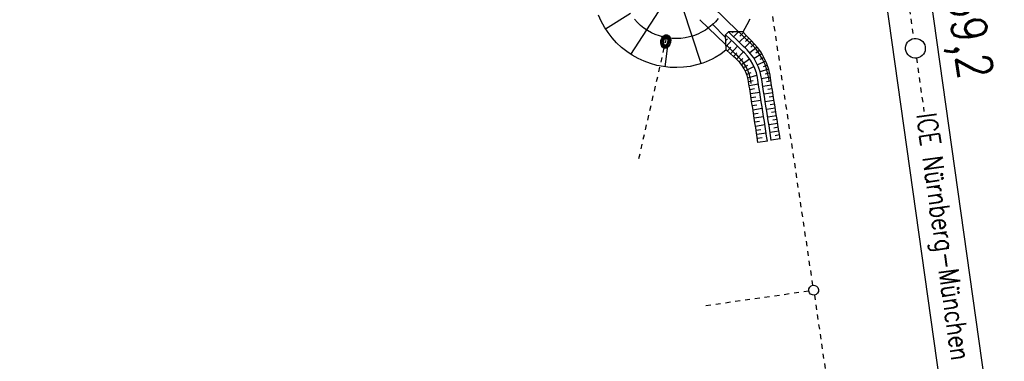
# Model space of a CAD drawing. Extents: x 446457 to 447032, y 444506 to 445688.
# Tile 33 of 43: x 446539 to 446639, y 445516 to 445551. Entities that reach past the tile are written whole.
import ezdxf

# ---------------------------------------------------------------- set-up
doc = ezdxf.new("R2010")
doc.units = 0
doc.header["$LTSCALE"] = 2
doc.header["$MEASUREMENT"] = 0
for name, pattern in [('ACAD_ISO03W100', [0.5, 0.25, -0.25]), ('ACAD_ISO10W100W', [0.5, 0.25, -0.25]), ('AUSGEZOGEN', [0]), ('STRICHLINIEX2', [0.5, 0.25, -0.25])]:
    doc.linetypes.add(name, pattern=pattern)
doc.layers.get('0').update_dxf_attribs({"linetype": 'AUSGEZOGEN'})
for name, color, linetype in [('Bahnachse', 7, 'CONTINUOUS'), ('Dränagesystem_neu', 15, 'CONTINUOUS'), ('FBR', 8, 'CONTINUOUS'), ('Gleisachse', 7, 'CONTINUOUS'), ('RRB_41-203', 15, 'CONTINUOUS'), ('SCHRIFT', 7, 'AUSGEZOGEN')]:
    doc.layers.add(name, color=color, linetype=linetype)
doc.styles.add('ROMANS', font='romans.shx', dxfattribs={"width": 0.8})

# ---------------------------------------------------------------- blocks, each defined once
blk = doc.blocks.new('*X53')
at = {"color": 0, "linetype": 'ByBlock'}
for p, q in [((-684098, -732096), (-684318, -731876)), ((-684315, -731832), (-683977, -731495)), ((-684294, -732024), (-683962, -731692)), ((-684043, -731938), (-684273, -731708)), ((-684221, -732163), (-684068, -732010)), ((-683989, -731780), (-684176, -731593)), ((-684122, -732276), (-683913, -732067)), ((-683702, -732492), (-684098, -732096)), ((-684068, -732010), (-684008, -731950)), ((-683974, -732007), (-684043, -731938)), ((-683942, -731615), (-684041, -731516)), ((-684002, -732368), (-683782, -732148)), ((-683966, -731803), (-683989, -731780)), ((-683962, -731692), (-683909, -731639)), ((-683922, -731635), (-683942, -731615)), ((-683791, -731766), (-683922, -731635)), ((-683468, -732513), (-683918, -732063)), ((-683909, -731639), (-683742, -731472)), ((-683630, -731715), (-683870, -731475)), ((-683862, -732441), (-683624, -732203)), ((-683825, -731767), (-683742, -731684)), ((-683742, -731684), (-683559, -731501)), ((-683702, -732492), (-683424, -732215)), ((-683337, -731795), (-683651, -731481)), ((-683636, -731790), (-683576, -731730)), ((-683507, -731838), (-683630, -731715)), ((-683576, -731730), (-683402, -731556)), ((-683287, -732482), (-683554, -732215)), ((-683511, -732514), (-683171, -732174)), ((-683484, -731850), (-683409, -731776)), ((-683409, -731776), (-683267, -731633)), ((-683144, -732413), (-683360, -732198)), ((-683358, -731936), (-683243, -731821)), ((-682978, -732155), (-683337, -731795)), ((-683045, -731876), (-683324, -731596)), ((-683274, -732065), (-683077, -731867)), ((-683171, -732174), (-683273, -732072)), ((-683256, -732471), (-683018, -732233)), ((-683243, -731821), (-683150, -731728)), ((-683171, -732174), (-682989, -731992)), ((-683038, -732307), (-683171, -732174)), ((-683077, -731867), (-683055, -731845)), ((-683027, -731894), (-683045, -731876)), ((-683018, -732233), (-682989, -732203))]:
    blk.add_line(p, q, dxfattribs=at)

msp = doc.modelspace()

# ---------------------------------------------------------------- linework, layer by layer
at = {"layer": 'Bahnachse', "linetype": 'ACAD_ISO10W100W'}
msp.add_line((446629.939, 445546.783), (446630.699, 445541.38), dxfattribs=at)
at = {"layer": 'Bahnachse', "linetype": 'ACAD_ISO10W100W', "flags": 128}
msp.add_lwpolyline([(446615.903, 445645.793), (446629.658, 445548.762)], dxfattribs=at)
at = {"layer": 'Bahnachse', "linetype": 'Continuous'}
msp.add_ellipse((446629.835, 445547.778), major_axis=(0.707, 0.707), ratio=1, start_param=4.066813, end_param=10.349998, dxfattribs=at)
at = {"layer": 'Dränagesystem_neu', "linetype": 'STRICHLINIEX2'}
for p, q in [((446619.471, 445523.791), (446614.701, 445555.854)), ((446608.656, 445521.753), (446619.052, 445523.227)), ((446619.62, 445522.802), (446626.696, 445474.316))]:
    msp.add_line(p, q, dxfattribs=at)
at = {"layer": 'Dränagesystem_neu', "linetype": 'ACAD_ISO03W100'}
msp.add_line((446601.887, 445536.615), (446604.688, 445548.839), dxfattribs=at)
at = {"layer": 'Dränagesystem_neu', "linetype": 'Continuous'}
for centre, major_axis, ratio, start_param, end_param in [((446604.601, 445548.459), (0.138, 0.677), 0.718145, 0, 6.283185), ((446604.601, 445548.459), (0.078, 0.383), 0.501836, 0, 6.283185), ((446619.547, 445523.297), (0.354, 0.354), 1, 4.066813, 10.349998)]:
    msp.add_ellipse(centre, major_axis=major_axis, ratio=ratio, start_param=start_param, end_param=end_param, dxfattribs=at)
at = {"layer": 'FBR'}
msp.add_lwpolyline([(446685.671, 445499.677, 0.000084), (446690.294, 445466.915, 0.000171), (446692.589, 445450.715), (446699.698, 445400.648, -0.000017), (446702.648, 445379.847, -0.000012), (446706.64, 445351.684, -0.000142), (446710.164, 445326.768, 0.000095), (446713.688, 445301.853, 0.000489), (446717.261, 445276.798, -0.000535), (446720.835, 445251.744, -0.000318), (446724.222, 445227.7, 0.000352), (446727.61, 445203.657, 0.000005), (446731.551, 445175.831, 0.000006), (446734.439, 445155.439, 0.000005), (446738.345, 445127.869, 0.000006), (446741.348, 445106.672, 0.000262)], format="xyb", dxfattribs=at)
at = {"layer": 'Gleisachse', "linetype": 'Continuous'}
for p, q in [((446630.923, 445555.928), (446645.333, 445453.567)), ((446626.483, 445555.187), (446640.877, 445452.939))]:
    msp.add_line(p, q, dxfattribs=at)
at = {"layer": 'RRB_41-203', "linetype": 'Continuous'}
for p, q in [((446601.081, 445547.157), (446604.311, 445552.14)), ((446608.189, 445546.226), (446606.339, 445551.854)), ((446611.889, 445549.512), (446609.31, 445551.998)), ((446598.077, 445550.514), (446597.803, 445551.13)), ((446598.4, 445549.921), (446598.077, 445550.514)), ((446598.51, 445549.742), (446601.029, 445551.317)), ((446601.73, 445550.39), (446601.434, 445550.715)), ((446602.052, 445550.09), (446601.73, 445550.39)), ((446610.613, 445548.187), (446608.039, 445550.668)), ((446609.621, 445550.457), (446609.304, 445550.151)), ((446609.912, 445550.787), (446609.621, 445550.457)), ((446613.098, 445550.724), (446612.806, 445550.132)), ((446598.77, 445549.356), (446598.4, 445549.921)), ((446599.183, 445548.822), (446598.77, 445549.356)), ((446602.396, 445549.816), (446602.052, 445550.09)), ((446602.761, 445549.571), (446602.396, 445549.816)), ((446603.145, 445549.355), (446602.761, 445549.571)), ((446603.544, 445549.171), (446603.145, 445549.355)), ((446608.224, 445549.398), (446607.828, 445549.208)), ((446608.604, 445549.62), (446608.224, 445549.398)), ((446608.965, 445549.872), (446608.604, 445549.62)), ((446609.304, 445550.151), (446608.965, 445549.872)), ((446610.667, 445548.821), (446609.285, 445550.246)), ((446610.932, 445549.435), (446610.822, 445549.31)), ((446612.375, 445549.431), (446610.932, 445549.435)), ((446611.39, 445548.994), (446610.932, 445549.435)), ((446611.394, 445549.434), (446611.299, 445549.341)), ((446611.955, 445549.432), (446611.449, 445548.936)), ((446612.249, 445549.165), (446611.889, 445549.512)), ((446612.444, 445549.359), (446612.089, 445549.011)), ((446612.79, 445549.006), (446612.375, 445549.431)), ((446612.806, 445550.132), (446612.384, 445549.421)), ((446599.639, 445548.324), (446599.183, 445548.822)), ((446603.957, 445549.02), (446603.544, 445549.171)), ((446604.381, 445548.902), (446603.957, 445549.02)), ((446604.813, 445548.818), (446604.381, 445548.902)), ((446604.544, 445545.894), (446604.923, 445548.836)), ((446605.25, 445548.769), (446604.813, 445548.818)), ((446605.69, 445548.755), (446605.25, 445548.769)), ((446606.129, 445548.777), (446605.69, 445548.755)), ((446606.565, 445548.833), (446606.129, 445548.777)), ((446606.996, 445548.924), (446606.565, 445548.833)), ((446607.417, 445549.049), (446606.996, 445548.924)), ((446607.828, 445549.208), (446607.417, 445549.049)), ((446610.822, 445549.31), (446610.654, 445549.148)), ((446610.716, 445547.611), (446610.654, 445549.148)), ((446611.112, 445548.706), (446610.654, 445549.148)), ((446610.677, 445548.567), (446610.835, 445548.743)), ((446610.701, 445547.971), (446611.246, 445548.576)), ((446611.472, 445548.359), (446611.112, 445548.706)), ((446611.75, 445548.647), (446611.39, 445548.994)), ((446611.832, 445548.012), (446611.472, 445548.359)), ((446612.11, 445548.3), (446611.75, 445548.647)), ((446612.72, 445549.078), (446612.017, 445548.389)), ((446612.609, 445548.818), (446612.249, 445549.165)), ((446613.274, 445548.513), (446612.583, 445547.845)), ((446612.968, 445548.472), (446612.609, 445548.818)), ((446612.994, 445548.797), (446612.648, 445548.456)), ((446613.14, 445548.648), (446612.79, 445549.006)), ((446613.153, 445548.296), (446612.968, 445548.472)), ((446613.325, 445548.462), (446613.14, 445548.648)), ((446613.507, 445548.274), (446613.325, 445548.462)), ((446600.132, 445547.863), (446599.639, 445548.324)), ((446600.661, 445547.444), (446600.132, 445547.863)), ((446601.221, 445547.068), (446600.661, 445547.444)), ((446610.718, 445547.61), (446610.156, 445547.191)), ((446610.973, 445547.84), (446610.613, 445548.187)), ((446611.106, 445547.258), (446610.735, 445547.594)), ((446610.837, 445547.502), (446611.192, 445547.894)), ((446611.333, 445547.493), (446610.973, 445547.84)), ((446611.146, 445547.222), (446611.848, 445547.996)), ((446611.694, 445547.145), (446611.333, 445547.493)), ((446611.75, 445546.677), (446612.463, 445547.405)), ((446612.192, 445547.665), (446611.832, 445548.012)), ((446612.47, 445547.953), (446612.11, 445548.3)), ((446612.372, 445547.494), (446612.192, 445547.665)), ((446612.549, 445547.32), (446612.372, 445547.494)), ((446612.652, 445547.779), (446612.47, 445547.953)), ((446612.832, 445547.602), (446612.652, 445547.779)), ((446613.18, 445547.216), (446612.832, 445547.602)), ((446613.833, 445547.901), (446613.1, 445547.31)), ((446613.352, 445548.1), (446613.153, 445548.296)), ((446613.558, 445548.219), (446613.205, 445547.899)), ((446613.739, 445547.671), (446613.352, 445548.1)), ((446613.908, 445547.808), (446613.507, 445548.274)), ((446614.089, 445547.563), (446613.707, 445547.295)), ((446614.089, 445547.194), (446613.739, 445547.671)), ((446614.261, 445547.307), (446613.908, 445547.808)), ((446601.81, 445546.738), (446601.221, 445547.068)), ((446602.423, 445546.456), (446601.81, 445546.738)), ((446603.057, 445546.225), (446602.423, 445546.456)), ((446608.677, 445546.398), (446608.36, 445546.282)), ((446608.988, 445546.527), (446608.677, 445546.398)), ((446609.291, 445546.673), (446608.988, 445546.527)), ((446609.587, 445546.833), (446609.291, 445546.673)), ((446610.156, 445547.191), (446609.587, 445546.833)), ((446611.477, 445546.922), (446611.106, 445547.258)), ((446611.452, 445546.944), (446611.801, 445547.325)), ((446611.654, 445546.764), (446611.477, 445546.922)), ((446611.829, 445546.603), (446611.654, 445546.764)), ((446611.871, 445546.976), (446611.694, 445547.145)), ((446612.092, 445546.33), (446611.829, 445546.603)), ((446612.028, 445546.822), (446611.871, 445546.976)), ((446612.02, 445546.409), (446612.397, 445546.743)), ((446612.311, 445546.508), (446612.028, 445546.822)), ((446612.256, 445546.127), (446613.059, 445546.714)), ((446612.552, 445546.18), (446612.311, 445546.508)), ((446612.87, 445546.963), (446612.549, 445547.32)), ((446613.154, 445546.577), (446612.87, 445546.963)), ((446613.397, 445546.163), (446613.154, 445546.577)), ((446613.487, 445546.797), (446613.18, 445547.216)), ((446613.752, 445546.349), (446613.487, 445546.797)), ((446614.321, 445547.209), (446613.532, 445546.727)), ((446613.97, 445545.877), (446613.752, 445546.349)), ((446614.711, 445546.459), (446613.879, 445546.088)), ((446614.39, 445546.684), (446614.089, 445547.194)), ((446614.528, 445546.841), (446614.123, 445546.627)), ((446614.563, 445546.775), (446614.261, 445547.307)), ((446614.638, 445546.147), (446614.39, 445546.684)), ((446614.812, 445546.217), (446614.563, 445546.775)), ((446603.707, 445546.045), (446603.057, 445546.225)), ((446604.37, 445545.918), (446603.707, 445546.045)), ((446605.04, 445545.844), (446604.37, 445545.918)), ((446605.714, 445545.824), (446605.04, 445545.844)), ((446606.388, 445545.859), (446605.714, 445545.824)), ((446607.056, 445545.947), (446606.388, 445545.859)), ((446607.715, 445546.089), (446607.056, 445545.947)), ((446608.36, 445546.282), (446607.715, 445546.089)), ((446612.326, 445546.03), (446612.092, 445546.33)), ((446612.528, 445545.707), (446612.326, 445546.03)), ((446612.462, 445545.819), (446612.885, 445546.072)), ((446612.697, 445545.364), (446612.528, 445545.707)), ((446612.759, 445545.828), (446612.552, 445546.18)), ((446612.639, 445545.492), (446613.518, 445545.916)), ((446612.83, 445545.005), (446612.697, 445545.364)), ((446612.93, 445545.458), (446612.759, 445545.828)), ((446613.064, 445545.073), (446612.93, 445545.458)), ((446613.599, 445545.728), (446613.397, 445546.163)), ((446613.756, 445545.274), (446613.599, 445545.728)), ((446614.14, 445545.386), (446613.97, 445545.877)), ((446614.998, 445545.662), (446614.133, 445545.408)), ((446614.26, 445544.88), (446614.14, 445545.386)), ((446614.867, 445546.067), (446614.443, 445545.909)), ((446614.832, 445545.588), (446614.638, 445546.147)), ((446615.005, 445545.638), (446614.812, 445546.217)), ((446614.966, 445545.024), (446614.832, 445545.588)), ((446615.141, 445545.044), (446615.005, 445545.638)), ((446612.78, 445545.151), (446613.234, 445545.319)), ((446612.925, 445544.633), (446612.83, 445545.005)), ((446612.887, 445544.799), (446613.816, 445545.041)), ((446612.967, 445544.403), (446612.925, 445544.633)), ((446612.964, 445544.42), (446613.433, 445544.513)), ((446613.005, 445544.172), (446612.967, 445544.403)), ((446613.161, 445544.664), (446613.064, 445545.073)), ((446613.197, 445544.45), (446613.161, 445544.664)), ((446613.233, 445544.212), (446613.197, 445544.45)), ((446613.867, 445544.808), (446613.756, 445545.274)), ((446613.908, 445544.564), (446613.867, 445544.808)), ((446613.945, 445544.319), (446613.908, 445544.564)), ((446614.302, 445544.631), (446614.26, 445544.88)), ((446615.174, 445544.843), (446614.293, 445544.691)), ((446614.34, 445544.381), (446614.302, 445544.631)), ((446614.418, 445543.887), (446614.34, 445544.381)), ((446615.1, 445545.252), (446614.662, 445545.154)), ((446615.231, 445544.444), (446614.791, 445544.377)), ((446615.013, 445544.746), (446614.966, 445545.024)), ((446615.052, 445544.491), (446615.013, 445544.746)), ((446615.052, 445544.488), (446615.052, 445544.491)), ((446615.183, 445544.782), (446615.141, 445545.044)), ((446615.221, 445544.52), (446615.183, 445544.782)), ((446615.293, 445544.025), (446615.221, 445544.52)), ((446613.046, 445543.925), (446613.005, 445544.172)), ((446613.029, 445544.023), (446613.967, 445544.179)), ((446613.087, 445543.679), (446613.046, 445543.925)), ((446613.126, 445543.432), (446613.087, 445543.679)), ((446613.097, 445543.613), (446613.565, 445543.69)), ((446613.163, 445543.184), (446613.126, 445543.432)), ((446614.023, 445543.825), (446613.945, 445544.319)), ((446614.1, 445543.331), (446614.023, 445543.825)), ((446615.289, 445544.055), (446614.413, 445543.92)), ((446614.495, 445543.393), (446614.418, 445543.887)), ((446614.573, 445542.9), (446614.495, 445543.393)), ((446615.35, 445543.669), (446614.912, 445543.599)), ((446615.373, 445543.531), (446615.293, 445544.025)), ((446615.452, 445543.038), (446615.373, 445543.531)), ((446613.16, 445543.204), (446614.097, 445543.351)), ((446613.238, 445542.69), (446613.163, 445543.184)), ((446613.222, 445542.794), (446613.692, 445542.866)), ((446613.314, 445542.196), (446613.238, 445542.69)), ((446613.285, 445542.382), (446614.226, 445542.526)), ((446614.178, 445542.838), (446614.1, 445543.331)), ((446614.255, 445542.344), (446614.178, 445542.838)), ((446615.413, 445543.282), (446614.535, 445543.137)), ((446614.65, 445542.406), (446614.573, 445542.9)), ((446614.728, 445541.912), (446614.65, 445542.406)), ((446615.538, 445542.504), (446614.658, 445542.359)), ((446615.476, 445542.893), (446615.036, 445542.821)), ((446615.532, 445542.544), (446615.452, 445543.038)), ((446615.611, 445542.05), (446615.532, 445542.544)), ((446613.389, 445541.702), (446613.314, 445542.196)), ((446613.348, 445541.97), (446613.82, 445542.042)), ((446613.465, 445541.207), (446613.389, 445541.702)), ((446613.411, 445541.558), (446614.356, 445541.703)), ((446614.333, 445541.85), (446614.255, 445542.344)), ((446614.41, 445541.356), (446614.333, 445541.85)), ((446614.805, 445541.418), (446614.728, 445541.912)), ((446615.663, 445541.726), (446614.78, 445541.58)), ((446614.883, 445540.924), (446614.805, 445541.418)), ((446615.601, 445542.115), (446615.16, 445542.042)), ((446615.69, 445541.557), (446615.611, 445542.05)), ((446615.77, 445541.063), (446615.69, 445541.557)), ((446613.54, 445540.713), (446613.465, 445541.207)), ((446613.474, 445541.146), (446613.947, 445541.218)), ((446613.537, 445540.734), (446614.485, 445540.879)), ((446613.616, 445540.219), (446613.54, 445540.713)), ((446613.6, 445540.322), (446614.075, 445540.395)), ((446614.488, 445540.862), (446614.41, 445541.356)), ((446614.565, 445540.368), (446614.488, 445540.862)), ((446614.96, 445540.43), (446614.883, 445540.924)), ((446615.788, 445540.948), (446614.902, 445540.802)), ((446615.038, 445539.936), (446614.96, 445540.43)), ((446615.726, 445541.337), (446615.283, 445541.264)), ((446615.851, 445540.559), (446615.407, 445540.486)), ((446615.849, 445540.569), (446615.77, 445541.063)), ((446615.929, 445540.076), (446615.849, 445540.569)), ((446613.691, 445539.725), (446613.616, 445540.219)), ((446613.663, 445539.91), (446614.614, 445540.056)), ((446613.767, 445539.23), (446613.691, 445539.725)), ((446613.726, 445539.498), (446614.202, 445539.571)), ((446614.643, 445539.874), (446614.565, 445540.368)), ((446614.72, 445539.38), (446614.643, 445539.874)), ((446614.798, 445538.886), (446614.72, 445539.38)), ((446615.913, 445540.17), (446615.024, 445540.024)), ((446615.115, 445539.442), (446615.038, 445539.936)), ((446615.193, 445538.948), (446615.115, 445539.442)), ((446616.038, 445539.392), (446615.146, 445539.245)), ((446615.976, 445539.781), (446615.531, 445539.708)), ((446616.008, 445539.582), (446615.929, 445540.076)), ((446616.087, 445539.088), (446616.008, 445539.582)), ((446613.843, 445538.736), (446613.767, 445539.23)), ((446613.789, 445539.086), (446614.743, 445539.232)), ((446613.918, 445538.242), (446613.843, 445538.736)), ((446613.852, 445538.674), (446614.33, 445538.747)), ((446613.915, 445538.262), (446614.873, 445538.409)), ((446614.875, 445538.392), (446614.798, 445538.886)), ((446615.27, 445538.454), (446615.193, 445538.948)), ((446616.165, 445538.614), (446615.268, 445538.467)), ((446616.101, 445539.003), (446615.654, 445538.929)), ((446616.168, 445538.595), (446616.087, 445539.088))]:
    msp.add_line(p, q, dxfattribs=at)

# ---------------------------------------------------------------- block references
at = {"layer": 'Dränagesystem_neu', "linetype": 'Continuous', "xscale": 0.0009999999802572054, "yscale": 0.0009999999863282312, "zscale": 0.0009999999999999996, "rotation": 278.0111960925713}
msp.add_blockref('*X53', (447424.727, 444973.499), dxfattribs=at)

# ---------------------------------------------------------------- texts
at = {"layer": 'Bahnachse', "linetype": 'Continuous', "style": 'ROMANS', "oblique": 360, "width": 0.8337}
msp.add_text('39,2', height=3.5, rotation=278.01119, dxfattribs=at).set_placement((446633.039, 445553.163))
at = {"layer": 'SCHRIFT', "style": 'ROMANS', "width": 0.8}
msp.add_text('ICE Nürnberg-München', height=2, rotation=278.06714, dxfattribs=at).set_placement((446629.936, 445541.062))

doc.saveas('drawing.dxf')
